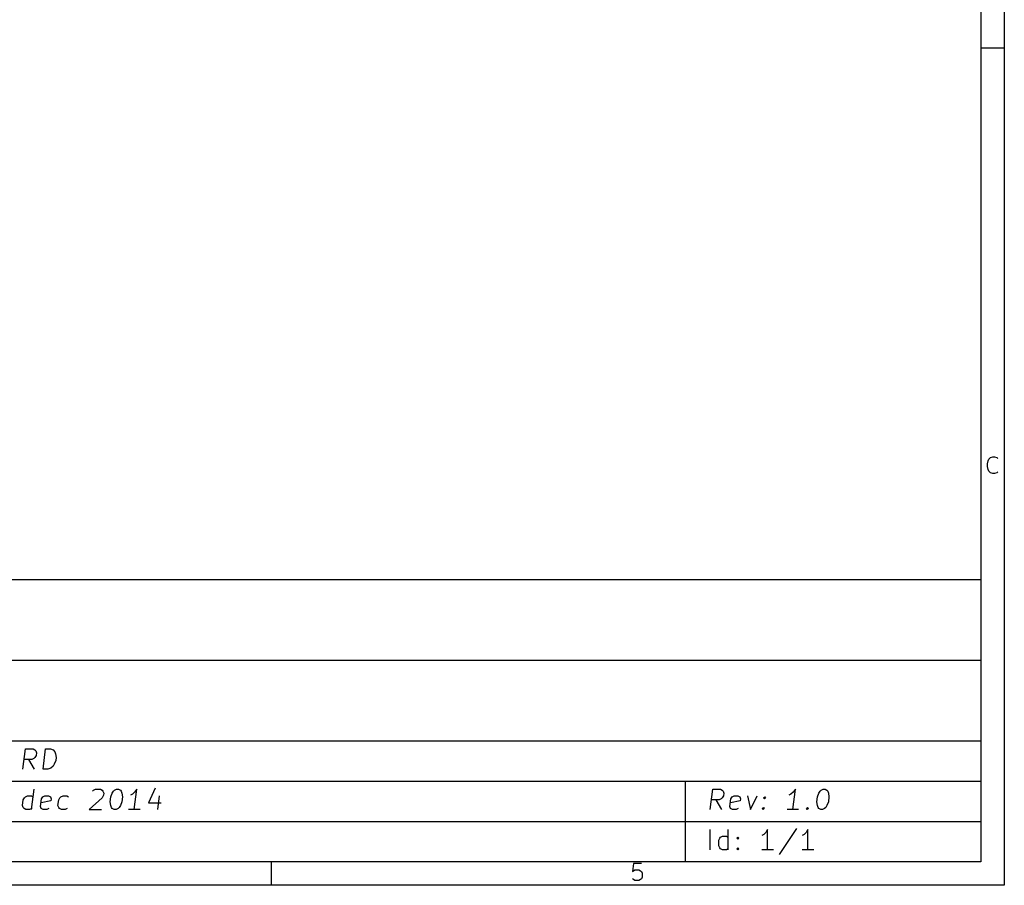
# Model space of a CAD drawing. Extents: x 10 to 287, y -200 to -10.
# Tile 6 of 11: x 212 to 287, y -200 to -134. Entities that reach past the tile are written whole.
import ezdxf

# ---------------------------------------------------------------- set-up
doc = ezdxf.new("R2010")
doc.units = 0
doc.header["$MEASUREMENT"] = 0
doc.layers.add('BLACK', color=250, linetype='CONTINUOUS')

msp = doc.modelspace()

# ---------------------------------------------------------------- linework, layer by layer
at = {"layer": 'BLACK'}
for p, q in [((286.842, -10.16), (286.842, -199.847)), ((285.064, -11.938), (285.064, -198.069)), ((286.842, -136.601), (285.064, -136.601)), ((285.802, -167.529), (285.983, -167.468)), ((285.983, -167.468), (286.104, -167.468)), ((286.104, -167.468), (286.286, -167.529)), ((285.56, -168.013), (285.621, -167.771)), ((285.56, -168.194), (285.56, -168.013)), ((285.621, -168.436), (285.56, -168.194)), ((285.621, -167.771), (285.681, -167.65)), ((285.681, -167.65), (285.802, -167.529)), ((286.286, -167.529), (286.346, -167.589)), ((285.681, -168.557), (285.621, -168.436)), ((285.802, -168.678), (285.681, -168.557)), ((285.983, -168.738), (285.802, -168.678)), ((286.104, -168.738), (285.983, -168.738)), ((286.286, -168.678), (286.104, -168.738)), ((286.346, -168.617), (286.286, -168.678)), ((178.384, -176.733), (285.064, -176.733)), ((178.384, -182.829), (285.064, -182.829)), ((178.384, -188.925), (285.064, -188.925)), ((212.656, -191.066), (212.847, -189.542)), ((212.847, -189.542), (213.427, -189.542)), ((213.427, -189.542), (213.563, -189.615)), ((213.563, -189.615), (213.627, -189.687)), ((213.627, -189.687), (213.681, -189.832)), ((214.18, -191.066), (214.371, -189.542)), ((214.371, -189.542), (214.733, -189.542)), ((214.733, -189.542), (214.942, -189.615)), ((214.942, -189.615), (215.069, -189.76)), ((215.069, -189.76), (215.123, -189.905)), ((213.327, -190.34), (212.747, -190.34)), ((213.527, -191.066), (213.11, -190.34)), ((213.482, -190.268), (213.327, -190.34)), ((213.563, -190.195), (213.482, -190.268)), ((213.654, -190.05), (213.563, -190.195)), ((213.681, -189.832), (213.654, -190.05)), ((215.133, -190.413), (215.024, -190.703)), ((215.123, -189.905), (215.16, -190.195)), ((215.16, -190.195), (215.133, -190.413)), ((214.543, -191.066), (214.18, -191.066)), ((214.77, -190.993), (214.543, -191.066)), ((214.933, -190.848), (214.77, -190.993)), ((215.024, -190.703), (214.933, -190.848)), ((178.384, -191.973), (285.064, -191.973)), ((262.712, -191.973), (262.712, -198.069)), ((213.309, -194.114), (213.5, -192.59)), ((217.908, -192.735), (217.99, -192.663)), ((217.99, -192.663), (218.144, -192.59)), ((218.144, -192.59), (218.507, -192.59)), ((218.507, -192.59), (218.643, -192.663)), ((218.643, -192.663), (218.707, -192.735)), ((218.707, -192.735), (218.761, -192.88)), ((219.414, -192.88), (219.505, -192.735)), ((219.505, -192.735), (219.587, -192.663)), ((219.587, -192.663), (219.741, -192.59)), ((219.741, -192.59), (219.886, -192.59)), ((219.886, -192.59), (220.022, -192.663)), ((220.022, -192.663), (220.086, -192.735)), ((220.086, -192.735), (220.14, -192.88)), ((221.074, -194.114), (221.265, -192.59)), ((221.265, -192.59), (221.092, -192.808)), ((222.653, -192.517), (222.154, -193.606)), ((264.617, -194.114), (264.808, -192.59)), ((264.808, -192.59), (265.388, -192.59)), ((265.388, -192.59), (265.524, -192.663)), ((265.524, -192.663), (265.588, -192.735)), ((265.588, -192.735), (265.642, -192.88)), ((270.858, -194.114), (271.049, -192.59)), ((271.049, -192.59), (270.876, -192.808)), ((272.827, -192.88), (272.918, -192.735)), ((272.918, -192.735), (272.999, -192.663)), ((272.999, -192.663), (273.153, -192.59)), ((273.153, -192.59), (273.299, -192.59)), ((273.299, -192.59), (273.435, -192.663)), ((273.435, -192.663), (273.498, -192.735)), ((273.498, -192.735), (273.553, -192.88)), ((212.62, -193.824), (212.674, -193.388)), ((212.674, -193.388), (212.765, -193.243)), ((212.765, -193.243), (212.847, -193.171)), ((212.847, -193.171), (213.001, -193.098)), ((213.001, -193.098), (213.291, -193.098)), ((213.291, -193.098), (213.427, -193.171)), ((213.99, -193.896), (214.062, -193.316)), ((214.77, -193.461), (214.026, -193.606)), ((214.062, -193.316), (214.153, -193.171)), ((214.153, -193.171), (214.307, -193.098)), ((214.307, -193.098), (214.597, -193.098)), ((214.597, -193.098), (214.733, -193.171)), ((214.733, -193.171), (214.788, -193.316)), ((214.788, -193.316), (214.77, -193.461)), ((215.305, -193.824), (215.359, -193.388)), ((215.359, -193.388), (215.45, -193.243)), ((215.45, -193.243), (215.532, -193.171)), ((215.532, -193.171), (215.686, -193.098)), ((215.686, -193.098), (215.976, -193.098)), ((215.976, -193.098), (216.112, -193.171)), ((218.643, -193.243), (217.663, -194.114)), ((218.743, -193.025), (218.643, -193.243)), ((218.761, -192.88), (218.743, -193.025)), ((219.26, -193.533), (219.305, -193.171)), ((219.305, -193.171), (219.414, -192.88)), ((220.176, -193.171), (220.131, -193.533)), ((220.14, -192.88), (220.176, -193.171)), ((220.929, -192.953), (220.775, -193.025)), ((221.092, -192.808), (220.929, -192.953)), ((222.943, -193.098), (222.816, -194.114)), ((265.288, -193.388), (264.708, -193.388)), ((265.488, -194.114), (265.071, -193.388)), ((265.443, -193.316), (265.288, -193.388)), ((265.524, -193.243), (265.443, -193.316)), ((265.615, -193.098), (265.524, -193.243)), ((265.642, -192.88), (265.615, -193.098)), ((266.096, -193.896), (266.168, -193.316)), ((266.876, -193.461), (266.132, -193.606)), ((266.168, -193.316), (266.259, -193.171)), ((266.259, -193.171), (266.413, -193.098)), ((266.413, -193.098), (266.704, -193.098)), ((266.704, -193.098), (266.84, -193.171)), ((266.84, -193.171), (266.894, -193.316)), ((266.894, -193.316), (266.876, -193.461)), ((267.429, -193.098), (267.665, -194.114)), ((267.665, -194.114), (268.155, -193.098)), ((268.645, -193.243), (268.727, -193.171)), ((268.708, -193.316), (268.645, -193.243)), ((268.727, -193.171), (268.708, -193.316)), ((268.79, -193.243), (268.708, -193.316)), ((268.727, -193.171), (268.79, -193.243)), ((270.713, -192.953), (270.559, -193.025)), ((270.876, -192.808), (270.713, -192.953)), ((272.673, -193.533), (272.718, -193.171)), ((272.718, -193.171), (272.827, -192.88)), ((273.589, -193.171), (273.543, -193.533)), ((273.553, -192.88), (273.589, -193.171)), ((212.674, -193.969), (212.62, -193.824)), ((212.738, -194.041), (212.674, -193.969)), ((212.874, -194.114), (212.738, -194.041)), ((213.164, -194.114), (212.874, -194.114)), ((213.318, -194.041), (213.164, -194.114)), ((214.044, -194.041), (213.99, -193.896)), ((214.18, -194.114), (214.044, -194.041)), ((214.47, -194.114), (214.18, -194.114)), ((214.625, -194.041), (214.47, -194.114)), ((215.359, -193.969), (215.305, -193.824)), ((215.423, -194.041), (215.359, -193.969)), ((215.559, -194.114), (215.423, -194.041)), ((215.849, -194.114), (215.559, -194.114)), ((216.003, -194.041), (215.849, -194.114)), ((217.663, -194.114), (218.607, -194.114)), ((219.296, -193.824), (219.26, -193.533)), ((219.351, -193.969), (219.296, -193.824)), ((219.414, -194.041), (219.351, -193.969)), ((219.55, -194.114), (219.414, -194.041)), ((219.695, -194.114), (219.55, -194.114)), ((219.85, -194.041), (219.695, -194.114)), ((219.931, -193.969), (219.85, -194.041)), ((220.022, -193.824), (219.931, -193.969)), ((220.131, -193.533), (220.022, -193.824)), ((221.51, -194.114), (220.639, -194.114)), ((222.154, -193.606), (223.097, -193.606)), ((266.15, -194.041), (266.096, -193.896)), ((266.286, -194.114), (266.15, -194.041)), ((266.577, -194.114), (266.286, -194.114)), ((266.731, -194.041), (266.577, -194.114)), ((268.545, -194.041), (268.627, -193.969)), ((268.609, -194.114), (268.545, -194.041)), ((268.627, -193.969), (268.609, -194.114)), ((268.69, -194.041), (268.609, -194.114)), ((268.627, -193.969), (268.69, -194.041)), ((271.294, -194.114), (270.423, -194.114)), ((271.883, -194.041), (271.965, -193.969)), ((271.947, -194.114), (271.883, -194.041)), ((271.965, -193.969), (271.947, -194.114)), ((272.029, -194.041), (271.947, -194.114)), ((271.965, -193.969), (272.029, -194.041)), ((272.709, -193.824), (272.673, -193.533)), ((272.763, -193.969), (272.709, -193.824)), ((272.827, -194.041), (272.763, -193.969)), ((272.963, -194.114), (272.827, -194.041)), ((273.108, -194.114), (272.963, -194.114)), ((273.262, -194.041), (273.108, -194.114)), ((273.344, -193.969), (273.262, -194.041)), ((273.435, -193.824), (273.344, -193.969)), ((273.543, -193.533), (273.435, -193.824)), ((178.384, -195.021), (285.064, -195.021)), ((264.599, -197.162), (264.599, -195.638)), ((265.978, -197.162), (265.978, -195.638)), ((268.953, -195.638), (268.808, -195.856)), ((268.953, -197.162), (268.953, -195.638)), ((271.13, -195.565), (269.824, -197.525)), ((272.001, -195.638), (271.856, -195.856)), ((272.001, -197.162), (272.001, -195.638)), ((265.252, -196.436), (265.325, -196.291)), ((265.252, -196.872), (265.252, -196.436)), ((265.325, -196.291), (265.397, -196.219)), ((265.397, -196.219), (265.542, -196.146)), ((265.542, -196.146), (265.833, -196.146)), ((265.833, -196.146), (265.978, -196.219)), ((266.631, -196.291), (266.704, -196.219)), ((266.704, -196.364), (266.631, -196.291)), ((266.704, -196.219), (266.776, -196.291)), ((266.704, -196.219), (266.704, -196.364)), ((266.776, -196.291), (266.704, -196.364)), ((268.663, -196.001), (268.518, -196.073)), ((268.808, -195.856), (268.663, -196.001)), ((271.711, -196.001), (271.566, -196.073)), ((271.856, -195.856), (271.711, -196.001)), ((265.325, -197.017), (265.252, -196.872)), ((265.397, -197.089), (265.325, -197.017)), ((265.542, -197.162), (265.397, -197.089)), ((265.833, -197.162), (265.542, -197.162)), ((265.978, -197.089), (265.833, -197.162)), ((266.631, -197.089), (266.704, -197.017)), ((266.704, -197.162), (266.631, -197.089)), ((266.704, -197.017), (266.776, -197.089)), ((266.704, -197.017), (266.704, -197.162)), ((266.776, -197.089), (266.704, -197.162)), ((269.389, -197.162), (268.518, -197.162)), ((272.437, -197.162), (271.566, -197.162)), ((285.064, -198.069), (11.938, -198.069)), ((231.445, -199.847), (231.445, -198.069)), ((258.803, -198.202), (258.743, -198.807)), ((259.408, -198.202), (258.803, -198.202)), ((258.803, -198.747), (258.924, -198.686)), ((258.924, -198.686), (259.226, -198.686)), ((259.226, -198.686), (259.347, -198.747)), ((258.743, -198.807), (258.803, -198.747)), ((258.803, -199.412), (258.743, -199.351)), ((258.924, -199.472), (258.803, -199.412)), ((259.226, -199.472), (258.924, -199.472)), ((259.347, -199.412), (259.226, -199.472)), ((259.347, -198.747), (259.408, -198.807)), ((259.408, -199.351), (259.347, -199.412)), ((259.408, -198.807), (259.468, -198.928)), ((259.468, -199.23), (259.408, -199.351)), ((259.468, -198.928), (259.468, -199.23)), ((286.842, -199.847), (10.16, -199.847))]:
    msp.add_line(p, q, dxfattribs=at)

doc.saveas('drawing.dxf')
